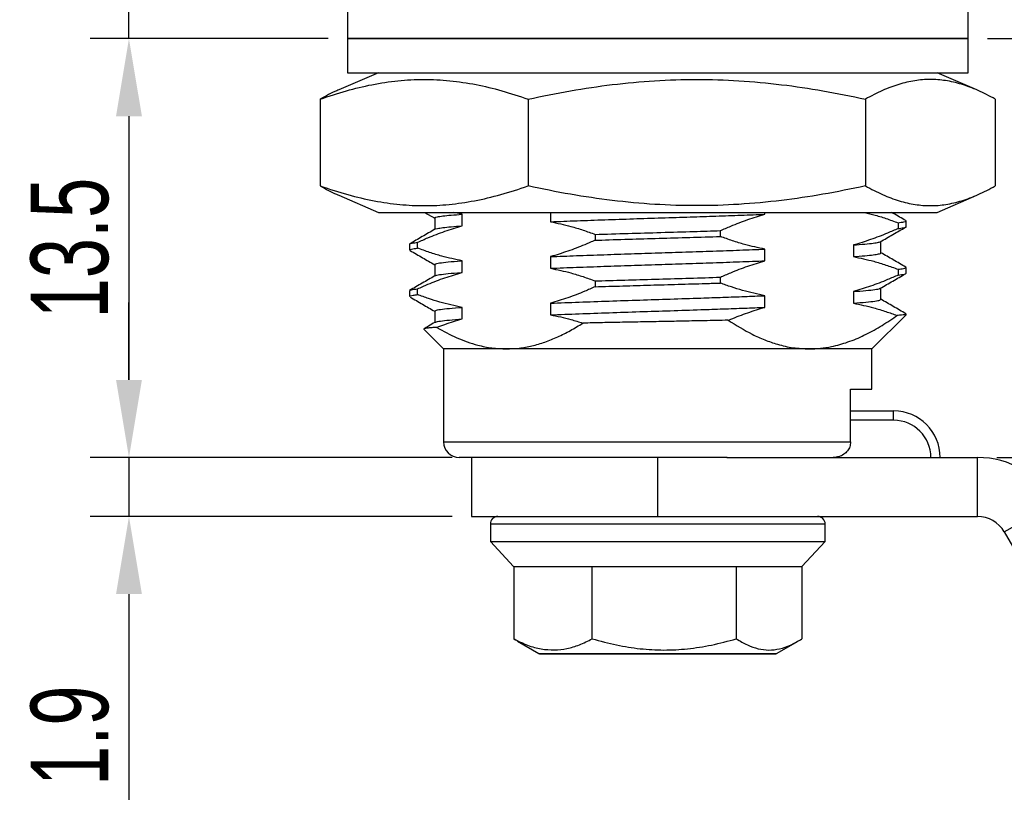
# Model space of a CAD drawing. Header units: millimetres. Extents: x 2240 to 2420, y 1473 to 1600.
# Tile 2 of 3: x 2258 to 2290, y 1546 to 1572. Entities that reach past the tile are written whole.
import ezdxf

# ---------------------------------------------------------------- set-up
doc = ezdxf.new("R2010")
doc.units = ezdxf.units.MM
doc.layers.add('尺寸线层', color=3, linetype='Continuous', lineweight=18)
doc.layers.add('粗实线层', color=7, linetype='Continuous', lineweight=35)
doc.styles.get("Standard").update_dxf_attribs({"font": 'arial.ttf'})
doc.styles.add('标准', font='arial.ttf', dxfattribs={"width": 0.667})
doc.dimstyles.new('ISO-25', dxfattribs={"dimtxt": 2.5, "dimasz": 2.5, "dimexe": 1.25, "dimexo": 0.625, "dimtad": 1, "dimtxsty": 'Standard', "dimcen": 2.5, "dimadec": 0, "dimazin": 0, "dimtfac": 1, "dimtmove": 0, "dimatfit": 3, "dimfxl": 1, "dimarcsym": 0})
doc.dimstyles.new('对齐', dxfattribs={"dimtxt": 3, "dimasz": 2.5, "dimexe": 1.25, "dimexo": 0.625, "dimtad": 1, "dimdsep": 46, "dimtxsty": '标准', "dimcen": 2.5, "dimclrd": 3, "dimclre": 3, "dimclrt": 3, "dimadec": 0, "dimazin": 0, "dimtfac": 1, "dimtmove": 0, "dimatfit": 3, "dimfxl": 1, "dimarcsym": 0})

# ---------------------------------------------------------------- blocks, each defined once
blk = doc.blocks.new('*D15')
at = {"layer": 'Defpoints', "color": 0, "transparency": 16777216}
for p in [(2270.457722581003, 1574.269642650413), (2261.919395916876, 1571.269642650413), (2268.957722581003, 1571.269642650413)]:
    blk.add_point(p, dxfattribs=at)
at = {"layer": '尺寸线层', "color": 3, "lineweight": -2, "transparency": 16777216}
for p, q in [((2261.919395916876, 1576.769642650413), (2261.919395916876, 1582.734255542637)), ((2269.832722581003, 1574.269642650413), (2260.669395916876, 1574.269642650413)), ((2261.919395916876, 1571.269642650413), (2261.919395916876, 1574.269642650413)), ((2268.332722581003, 1571.269642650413), (2260.669395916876, 1571.269642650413)), ((2261.919395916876, 1568.769642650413), (2261.919395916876, 1566.269642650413))]:
    blk.add_line(p, q, dxfattribs=at)
at = {"layer": '尺寸线层', "color": 3, "transparency": 16777216}
for points in [[(2261.50272925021, 1576.769642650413), (2262.336062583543, 1576.769642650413), (2261.919395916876, 1574.269642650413)], [(2261.50272925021, 1568.769642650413), (2262.336062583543, 1568.769642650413), (2261.919395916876, 1571.269642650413)]]:
    blk.add_solid(points, dxfattribs=at)
at = {"layer": '尺寸线层', "color": 3, "transparency": 16777216, "insert": (2260.017110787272, 1581.563280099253), "char_height": 2.5, "attachment_point": 5, "rotation": 90, "style": '标准'}
blk.add_mtext('3', dxfattribs=at)
blk = doc.blocks.new('*D18')
at = {"layer": 'Defpoints', "color": 0, "transparency": 16777216}
for p in [(2272.957722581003, 1557.769642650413), (2261.91939591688, 1555.869642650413), (2272.957722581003, 1555.869642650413)]:
    blk.add_point(p, dxfattribs=at)
at = {"layer": '尺寸线层', "color": 3, "lineweight": -2, "transparency": 16777216}
for p, q in [((2261.91939591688, 1560.269642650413), (2261.91939591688, 1562.769642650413)), ((2272.332722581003, 1557.769642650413), (2260.66939591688, 1557.769642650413)), ((2261.91939591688, 1557.769642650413), (2261.91939591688, 1555.869642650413)), ((2272.332722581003, 1555.869642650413), (2260.66939591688, 1555.869642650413)), ((2261.91939591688, 1553.369642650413), (2261.91939591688, 1546.737347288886))]:
    blk.add_line(p, q, dxfattribs=at)
at = {"layer": '尺寸线层', "color": 3, "transparency": 16777216}
for points in [[(2261.502729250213, 1560.269642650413), (2262.336062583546, 1560.269642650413), (2261.91939591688, 1557.769642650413)], [(2261.502729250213, 1553.369642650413), (2262.336062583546, 1553.369642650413), (2261.91939591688, 1555.869642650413)]]:
    blk.add_solid(points, dxfattribs=at)
at = {"layer": '尺寸线层', "color": 3, "transparency": 16777216, "insert": (2260.017963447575, 1548.803494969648), "char_height": 2.5, "attachment_point": 5, "rotation": 90, "style": '标准'}
blk.add_mtext('1.9', dxfattribs=at)
blk = doc.blocks.new('*D19')
at = {"layer": 'Defpoints', "color": 0, "transparency": 16777216}
for p in [(2288.957722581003, 1571.269642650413), (2294.975221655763, 1551.766643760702), (2306.828661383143, 1551.766643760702)]:
    blk.add_point(p, dxfattribs=at)
at = {"layer": '尺寸线层', "color": 3, "lineweight": -2, "transparency": 16777216}
for p, q in [((2289.582722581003, 1571.269642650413), (2308.078661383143, 1571.269642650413)), ((2306.828661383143, 1568.769642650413), (2306.828661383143, 1554.266643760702)), ((2295.600221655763, 1551.766643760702), (2308.078661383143, 1551.766643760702))]:
    blk.add_line(p, q, dxfattribs=at)
at = {"layer": '尺寸线层', "color": 3, "transparency": 16777216}
for points in [[(2306.411994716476, 1568.769642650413), (2307.245328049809, 1568.769642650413), (2306.828661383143, 1571.269642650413)], [(2306.411994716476, 1554.266643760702), (2307.245328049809, 1554.266643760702), (2306.828661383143, 1551.766643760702)]]:
    blk.add_solid(points, dxfattribs=at)
at = {"layer": '尺寸线层', "color": 3, "transparency": 16777216, "insert": (2304.953661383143, 1561.518143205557), "char_height": 2.5, "attachment_point": 5, "rotation": 90, "style": '标准'}
blk.add_mtext('H', dxfattribs=at)
blk = doc.blocks.new('*D25')
at = {"layer": 'Defpoints', "color": 0, "transparency": 16777216}
for p in [(2268.957722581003, 1571.269642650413), (2261.919395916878, 1557.769642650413), (2272.957722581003, 1557.769642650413)]:
    blk.add_point(p, dxfattribs=at)
at = {"layer": '尺寸线层', "color": 3, "lineweight": -2, "transparency": 16777216}
for p, q in [((2268.332722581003, 1571.269642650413), (2260.669395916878, 1571.269642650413)), ((2261.919395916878, 1568.769642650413), (2261.919395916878, 1560.269642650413)), ((2272.332722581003, 1557.769642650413), (2260.669395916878, 1557.769642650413))]:
    blk.add_line(p, q, dxfattribs=at)
at = {"layer": '尺寸线层', "color": 3, "transparency": 16777216}
for points in [[(2261.502729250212, 1568.769642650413), (2262.336062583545, 1568.769642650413), (2261.919395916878, 1571.269642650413)], [(2261.502729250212, 1560.269642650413), (2262.336062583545, 1560.269642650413), (2261.919395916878, 1557.769642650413)]]:
    blk.add_solid(points, dxfattribs=at)
at = {"layer": '尺寸线层', "color": 3, "transparency": 16777216, "insert": (2260.017110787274, 1564.519642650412), "char_height": 2.5, "attachment_point": 5, "rotation": 90, "style": '标准'}
blk.add_mtext('13.5', dxfattribs=at)
blk = doc.blocks.new('*D26')
at = {"layer": 'Defpoints', "color": 0, "transparency": 16777216}
for p in [(2289.257722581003, 1557.769642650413), (2294.975221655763, 1551.766643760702), (2301.459596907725, 1551.766643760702)]:
    blk.add_point(p, dxfattribs=at)
at = {"layer": '尺寸线层', "color": 0, "lineweight": -2, "transparency": 16777216}
for p, q in [((2301.459596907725, 1560.269642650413), (2301.459596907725, 1562.769642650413)), ((2289.882722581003, 1557.769642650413), (2302.709596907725, 1557.769642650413)), ((2301.459596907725, 1557.769642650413), (2301.459596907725, 1551.766643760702)), ((2295.600221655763, 1551.766643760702), (2302.709596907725, 1551.766643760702)), ((2301.459596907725, 1549.266643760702), (2301.459596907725, 1546.766643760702))]:
    blk.add_line(p, q, dxfattribs=at)
at = {"layer": '尺寸线层', "color": 0, "transparency": 16777216}
for points in [[(2301.042930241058, 1560.269642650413), (2301.876263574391, 1560.269642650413), (2301.459596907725, 1557.769642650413)], [(2301.042930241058, 1549.266643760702), (2301.876263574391, 1549.266643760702), (2301.459596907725, 1551.766643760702)]]:
    blk.add_solid(points, dxfattribs=at)
at = {"layer": '尺寸线层', "color": 0, "transparency": 16777216, "insert": (2299.584596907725, 1554.768143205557), "char_height": 2.5, "attachment_point": 5, "rotation": 90}
blk.add_mtext('BH', dxfattribs=at)

msp = doc.modelspace()

# ---------------------------------------------------------------- linework, layer by layer
at = {"layer": '粗实线层', "color": 7, "linetype": 'Continuous', "lineweight": 25}
for p, q in [((2268.957722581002, 1572.769642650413), (2268.957722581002, 1571.269642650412)), ((2288.957722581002, 1571.269642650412), (2288.957722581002, 1572.769642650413)), ((2268.957722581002, 1571.269642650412), (2268.957722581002, 1570.169642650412)), ((2288.957722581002, 1571.269642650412), (2268.957722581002, 1571.269642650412)), ((2268.957722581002, 1571.269642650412), (2286.028790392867, 1571.269642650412)), ((2286.028790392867, 1571.269642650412), (2288.957722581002, 1571.269642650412)), ((2288.957722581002, 1570.169642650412), (2288.957722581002, 1571.269642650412)), ((2269.957722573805, 1570.169642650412), (2268.681049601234, 1569.618697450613)), ((2268.957722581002, 1570.169642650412), (2286.028790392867, 1570.169642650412)), ((2286.028790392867, 1570.169642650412), (2288.957722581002, 1570.169642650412)), ((2289.234327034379, 1569.618727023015), (2287.957722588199, 1570.169642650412)), ((2268.08456020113, 1569.319642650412), (2268.08456020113, 1566.519642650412)), ((2274.778422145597, 1569.319642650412), (2274.778422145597, 1566.519642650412)), ((2285.651584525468, 1569.319642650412), (2285.651584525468, 1566.519642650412)), ((2289.830884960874, 1569.319642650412), (2289.830884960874, 1566.519642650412)), ((2268.681149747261, 1566.220544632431), (2269.957722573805, 1565.669642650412)), ((2287.957722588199, 1565.669642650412), (2289.234376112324, 1566.220579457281)), ((2269.957722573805, 1565.669642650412), (2287.957722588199, 1565.669642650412)), ((2271.446265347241, 1565.669642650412), (2271.769621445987, 1565.482612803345)), ((2272.654115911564, 1565.608699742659), (2272.39043592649, 1565.669642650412)), ((2275.503255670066, 1565.669642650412), (2275.503255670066, 1565.368085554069)), ((2282.412189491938, 1565.608699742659), (2282.412189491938, 1565.669642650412)), ((2271.769621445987, 1565.488420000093), (2271.769621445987, 1565.119292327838)), ((2272.654115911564, 1565.233699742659), (2272.654115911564, 1565.608699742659)), ((2286.699450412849, 1565.334570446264), (2286.699450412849, 1565.147070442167)), ((2286.957722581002, 1565.207189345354), (2286.957722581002, 1565.394664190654)), ((2280.974068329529, 1564.892214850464), (2280.974068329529, 1565.079714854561)), ((2271.215994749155, 1564.517214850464), (2271.215994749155, 1564.704714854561)), ((2276.941376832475, 1564.959570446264), (2276.941376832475, 1564.772070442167)), ((2286.145823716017, 1564.363420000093), (2286.145823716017, 1564.732612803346)), ((2270.957722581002, 1564.644639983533), (2270.957722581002, 1564.457142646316)), ((2282.412189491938, 1564.108699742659), (2282.412189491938, 1564.483699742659)), ((2285.26132925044, 1564.618085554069), (2285.26132925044, 1564.243085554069)), ((2272.654115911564, 1563.733699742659), (2272.654115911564, 1564.108699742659)), ((2275.503255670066, 1564.243085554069), (2275.503255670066, 1563.868085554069)), ((2271.769621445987, 1563.988420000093), (2271.769621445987, 1563.619292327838)), ((2286.699450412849, 1563.834570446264), (2286.699450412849, 1563.647070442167)), ((2286.957722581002, 1563.707142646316), (2286.957722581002, 1563.894689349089)), ((2276.941376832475, 1563.459570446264), (2276.941376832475, 1563.272070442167)), ((2280.974068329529, 1563.392214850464), (2280.974068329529, 1563.579714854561)), ((2270.957722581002, 1563.144642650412), (2270.957722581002, 1562.957192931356)), ((2271.215994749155, 1563.017214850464), (2271.215994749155, 1563.204714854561)), ((2285.26132925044, 1563.118085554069), (2285.26132925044, 1562.743085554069)), ((2286.145823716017, 1562.863420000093), (2286.145823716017, 1563.232612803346)), ((2282.412189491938, 1562.608699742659), (2282.412189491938, 1562.983699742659)), ((2271.769621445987, 1562.488420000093), (2271.769621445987, 1562.119292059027)), ((2272.654115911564, 1562.233699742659), (2272.654115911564, 1562.608699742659)), ((2275.503255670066, 1562.743085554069), (2275.503255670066, 1562.368085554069)), ((2285.857722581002, 1561.269642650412), (2286.957722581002, 1562.369642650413)), ((2286.910901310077, 1562.369642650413), (2286.952612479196, 1562.394601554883)), ((2286.957722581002, 1562.369642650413), (2286.910901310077, 1562.369642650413)), ((2286.957722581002, 1562.369642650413), (2286.957722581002, 1562.394601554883)), ((2271.419635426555, 1561.907729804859), (2272.057722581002, 1561.269642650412)), ((2272.057722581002, 1561.269642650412), (2272.057722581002, 1558.269642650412)), ((2274.078685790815, 1561.269642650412), (2272.057722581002, 1561.269642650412)), ((2283.836759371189, 1561.269642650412), (2274.078685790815, 1561.269642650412)), ((2285.857722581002, 1561.269642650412), (2283.836759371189, 1561.269642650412)), ((2285.857722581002, 1559.969642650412), (2285.857722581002, 1561.269642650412)), ((2285.171417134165, 1559.969642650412), (2285.857722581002, 1559.969642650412)), ((2285.171417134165, 1558.269642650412), (2285.171417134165, 1559.969642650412)), ((2285.171417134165, 1559.269642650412), (2286.557722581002, 1559.269642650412)), ((2286.557722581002, 1558.969642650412), (2286.557722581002, 1559.269642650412)), ((2281.190365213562, 1557.769642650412), (2272.557722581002, 1557.769642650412)), ((2272.957722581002, 1557.769642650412), (2272.957722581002, 1555.869642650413)), ((2278.957722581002, 1555.869642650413), (2278.957722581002, 1557.769642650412)), ((2281.184828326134, 1557.769642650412), (2289.257722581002, 1557.769642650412)), ((2289.257722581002, 1555.869642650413), (2289.257722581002, 1557.769642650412)), ((2290.123747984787, 1555.369642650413), (2291.769196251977, 1556.319642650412)), ((2272.957722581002, 1555.869642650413), (2278.957722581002, 1555.869642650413)), ((2278.957722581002, 1555.869642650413), (2289.257722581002, 1555.869642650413)), ((2273.563199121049, 1555.628112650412), (2273.563199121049, 1555.064542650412)), ((2284.351539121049, 1555.064542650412), (2284.351539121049, 1555.628112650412)), ((2290.123747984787, 1555.369642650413), (2292.463747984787, 1551.316643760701)), ((2273.563199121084, 1555.064542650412), (2274.313242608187, 1554.254995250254)), ((2273.563199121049, 1555.064542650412), (2283.762850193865, 1555.064542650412)), ((2283.601495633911, 1554.254995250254), (2284.351539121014, 1555.064542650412)), ((2283.762850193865, 1555.064542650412), (2284.351539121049, 1555.064542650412)), ((2274.315417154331, 1554.259442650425), (2274.315417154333, 1551.924652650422)), ((2276.845825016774, 1551.924652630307), (2276.845825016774, 1554.259442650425)), ((2281.487776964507, 1554.259442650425), (2281.487776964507, 1551.924652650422)), ((2283.599321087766, 1554.259442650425), (2283.599321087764, 1551.924652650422)), ((2274.438684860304, 1551.857348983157), (2274.315417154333, 1551.924652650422)), ((2274.434661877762, 1551.852172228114), (2275.127124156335, 1551.452378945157)), ((2282.787614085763, 1551.452378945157), (2283.480076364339, 1551.852172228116))]:
    msp.add_line(p, q, dxfattribs=at)
at = {"layer": '粗实线层', "color": 8, "linetype": 'Continuous', "lineweight": 25}
for p, q in [((2286.557722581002, 1558.969642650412), (2285.171417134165, 1558.969642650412)), ((2272.057722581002, 1558.269642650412), (2285.171417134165, 1558.269642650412)), ((2273.563199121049, 1555.628112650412), (2284.351539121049, 1555.628112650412)), ((2275.127124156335, 1551.452378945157), (2282.787614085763, 1551.452378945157))]:
    msp.add_line(p, q, dxfattribs=at)
at = {"layer": '粗实线层', "color": 7, "linetype": 'Continuous', "lineweight": 25}
for centre, radius, start, end in [((2286.557722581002, 1557.769642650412), 1.5, 0, 90), ((2286.557722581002, 1557.769642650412), 1.200000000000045, 0, 90), ((2272.557722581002, 1558.269642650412), 0.5, 180, 270), ((2289.257722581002, 1554.869642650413), 2.900000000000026, 29.99999999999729, 90), ((2273.804729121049, 1555.628112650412), 0.2415300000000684, 89.99999999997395, 180), ((2284.110009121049, 1555.628112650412), 0.2415300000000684, 0, 90.00000000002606), ((2289.257722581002, 1554.869642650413), 1.000000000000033, 29.99999999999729, 90), ((2275.167379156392, 1551.522102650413), 0.0805100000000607, 239.9999999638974, 269.9999999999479), ((2282.747359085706, 1551.522102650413), 0.0805100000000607, 270.000000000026, 300.0000000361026)]:
    msp.add_arc(centre, radius, start, end, dxfattribs=at)
for points, knots in [([(2268.08456020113, 1569.319642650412), (2268.364879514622, 1569.413432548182), (2268.916256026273, 1569.597913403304), (2269.750504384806, 1569.796513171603), (2270.584139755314, 1569.924703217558), (2271.420726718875, 1569.967834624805), (2272.261696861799, 1569.926756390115), (2273.097387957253, 1569.799066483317), (2273.940524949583, 1569.59994239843), (2274.496042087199, 1569.414106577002), (2274.778422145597, 1569.319642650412)], [0, 0, 0, 0, 0.1270964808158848, 0.2499935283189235, 0.3749083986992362, 0.4982306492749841, 0.622260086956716, 0.748043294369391, 0.8719255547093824, 1, 1, 1, 1]), ([(2274.778422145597, 1569.319642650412), (2275.23479539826, 1569.41364238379), (2276.132698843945, 1569.598584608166), (2277.494434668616, 1569.79747544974), (2278.850657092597, 1569.925638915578), (2280.215024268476, 1569.967889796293), (2281.579481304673, 1569.925624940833), (2282.936702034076, 1569.797355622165), (2284.297968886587, 1569.598455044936), (2285.195419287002, 1569.413601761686), (2285.651584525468, 1569.319642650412)], [0, 0, 0, 0, 0.127413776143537, 0.2506835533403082, 0.3761727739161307, 0.4999826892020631, 0.623833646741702, 0.7494494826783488, 0.8726476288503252, 1, 1, 1, 1]), ([(2289.830884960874, 1569.319642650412), (2289.647073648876, 1569.417398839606), (2289.287141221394, 1569.608821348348), (2288.752579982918, 1569.805684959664), (2288.237027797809, 1569.926927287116), (2287.734974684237, 1569.967510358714), (2287.234174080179, 1569.925076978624), (2286.722340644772, 1569.803322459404), (2286.191560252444, 1569.606976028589), (2285.834127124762, 1569.41677772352), (2285.651584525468, 1569.319642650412)], [0, 0, 0, 0, 0.1334748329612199, 0.2613654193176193, 0.3840044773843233, 0.5017692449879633, 0.6186745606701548, 0.7404429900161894, 0.8674431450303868, 1, 1, 1, 1]), ([(2268.682476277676, 1569.615391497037), (2268.659754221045, 1569.60686443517), (2268.459130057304, 1569.531574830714), (2268.260602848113, 1569.419247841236), (2268.08456020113, 1569.319642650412)], [0, 0, 0, 0, 0.1132568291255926, 0.9999999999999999, 0.9999999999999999, 0.9999999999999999, 0.9999999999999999]), ([(2268.08456020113, 1566.519642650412), (2268.259286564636, 1566.420871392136), (2268.457851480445, 1566.308624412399), (2268.658538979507, 1566.233052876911), (2268.682632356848, 1566.223980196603)], [0, 0, 0, 0, 0.8799457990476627, 1, 1, 1, 1]), ([(2268.08456020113, 1566.519642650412), (2268.37896534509, 1566.42188646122), (2268.955458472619, 1566.230463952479), (2269.811649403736, 1566.033600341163), (2270.637394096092, 1565.912358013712), (2271.441517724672, 1565.871774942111), (2272.243635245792, 1565.914208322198), (2273.063423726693, 1566.035962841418), (2273.913558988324, 1566.232309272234), (2274.486049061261, 1566.422507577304), (2274.778422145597, 1566.519642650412)], [0, 0, 0, 0, 0.1334748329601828, 0.2613654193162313, 0.3840044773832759, 0.5017692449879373, 0.6186745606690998, 0.7404429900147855, 0.8674431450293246, 1, 1, 1, 1]), ([(2285.651584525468, 1566.519642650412), (2285.195477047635, 1566.425699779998), (2284.298028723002, 1566.240855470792), (2282.936871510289, 1566.04194748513), (2281.579595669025, 1565.913669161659), (2280.215252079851, 1565.871395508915), (2278.850770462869, 1565.913637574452), (2277.494606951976, 1566.041792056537), (2276.132748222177, 1566.240675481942), (2275.234849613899, 1566.425626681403), (2274.778422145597, 1566.519642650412)], [0, 0, 0, 0, 0.1273365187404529, 0.2505504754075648, 0.3761351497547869, 0.5000172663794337, 0.6237960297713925, 0.7493164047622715, 0.8725703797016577, 0.9999999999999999, 0.9999999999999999, 0.9999999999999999, 0.9999999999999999]), ([(2285.651584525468, 1566.519642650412), (2285.835395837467, 1566.421886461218), (2286.195328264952, 1566.230463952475), (2286.729889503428, 1566.033600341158), (2287.245441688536, 1565.912358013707), (2287.747494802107, 1565.871774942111), (2288.248295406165, 1565.914208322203), (2288.760128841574, 1566.035962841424), (2289.290909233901, 1566.232309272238), (2289.648342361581, 1566.422507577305), (2289.830884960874, 1566.519642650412)], [0, 0, 0, 0, 0.1334748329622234, 0.2613654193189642, 0.3840044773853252, 0.5017692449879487, 0.6186745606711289, 0.7404429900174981, 0.8674431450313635, 1, 1, 1, 1]), ([(2285.579092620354, 1565.669642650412), (2285.691817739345, 1565.645255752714), (2285.936913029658, 1565.592231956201), (2286.310013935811, 1565.47516504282), (2286.569589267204, 1565.381452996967), (2286.699450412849, 1565.334570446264)], [0, 0, 0, 0, 0.2985183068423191, 0.6490605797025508, 0.9999999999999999, 0.9999999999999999, 0.9999999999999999, 0.9999999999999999]), ([(2286.953115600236, 1565.402376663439), (2286.817538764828, 1565.480789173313), (2286.663520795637, 1565.569867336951), (2286.509458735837, 1565.658973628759), (2286.491012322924, 1565.669642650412)], [0, 0, 0, 0, 0.880266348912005, 1, 1, 1, 1]), ([(2271.784663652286, 1565.488374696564), (2271.780557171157, 1565.49207609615), (2271.766995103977, 1565.504300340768), (2271.851430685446, 1565.525720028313), (2272.022142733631, 1565.552996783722), (2272.28446966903, 1565.580852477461), (2272.530888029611, 1565.599416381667), (2272.654115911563, 1565.608699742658)], [0, 0, 0, 0, 0.09676718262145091, 0.3195833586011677, 0.5453423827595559, 0.7726366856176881, 1, 1, 1, 1]), ([(2275.503255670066, 1565.368085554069), (2275.784607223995, 1565.378780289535), (2276.346894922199, 1565.400153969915), (2277.247779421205, 1565.432090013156), (2278.164517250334, 1565.463200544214), (2279.08844606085, 1565.492411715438), (2279.981940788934, 1565.521320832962), (2280.837991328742, 1565.550659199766), (2281.649461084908, 1565.579665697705), (2282.157895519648, 1565.599019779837), (2282.412189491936, 1565.608699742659)], [0, 0, 0, 0, 0.130825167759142, 0.2614571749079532, 0.390786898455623, 0.5178338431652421, 0.6455816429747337, 0.7630970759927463, 0.8815127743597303, 1, 1, 1, 1]), ([(2275.503255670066, 1565.368085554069), (2275.722227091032, 1565.321765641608), (2276.07364773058, 1565.247428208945), (2276.552008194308, 1565.100696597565), (2276.81153830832, 1565.006630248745), (2276.941376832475, 1564.959570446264)], [0, 0, 0, 0, 0.452401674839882, 0.7260458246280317, 1, 1, 1, 1]), ([(2280.974068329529, 1565.079714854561), (2281.086165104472, 1565.128977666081), (2281.378644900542, 1565.257512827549), (2281.85686179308, 1565.442944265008), (2282.226953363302, 1565.553410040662), (2282.412189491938, 1565.608699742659)], [0, 0, 0, 0, 0.2368737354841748, 0.6180443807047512, 1, 1, 1, 1]), ([(2286.699450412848, 1565.334570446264), (2286.769616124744, 1565.344733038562), (2286.908795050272, 1565.364891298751), (2286.976365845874, 1565.384353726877), (2286.956149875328, 1565.394282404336), (2286.955372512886, 1565.394664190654)], [0, 0, 0, 0, 0.494337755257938, 0.9805558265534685, 1, 1, 1, 1]), ([(2271.775854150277, 1565.122897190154), (2271.640261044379, 1565.04447266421), (2271.369047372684, 1564.887607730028), (2271.097911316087, 1564.730792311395), (2270.962329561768, 1564.652376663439)], [0, 0, 0, 0, 0.499949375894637, 1, 1, 1, 1]), ([(2271.215994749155, 1564.704714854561), (2271.328091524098, 1564.753977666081), (2271.620571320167, 1564.882512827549), (2272.098788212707, 1565.067944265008), (2272.468879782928, 1565.178410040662), (2272.654115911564, 1565.233699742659)], [0, 0, 0, 0, 0.2368737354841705, 0.6180443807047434, 1, 1, 1, 1]), ([(2271.779070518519, 1565.122897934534), (2271.778698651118, 1565.123434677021), (2271.772409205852, 1565.132512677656), (2271.854757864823, 1565.150737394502), (2272.021244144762, 1565.177992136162), (2272.284695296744, 1565.2058536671), (2272.530963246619, 1565.224416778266), (2272.654115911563, 1565.233699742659)], [0, 0, 0, 0, 0.0152654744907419, 0.2581871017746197, 0.5043171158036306, 0.7521209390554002, 0.9999999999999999, 0.9999999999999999, 0.9999999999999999, 0.9999999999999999]), ([(2276.94137683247, 1564.959570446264), (2277.293409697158, 1564.970462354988), (2277.991159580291, 1564.992050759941), (2279.062286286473, 1565.022522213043), (2280.061525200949, 1565.05143952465), (2280.690976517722, 1565.070943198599), (2280.974068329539, 1565.079714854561)], [0, 0, 0, 0, 0.2649714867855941, 0.5251891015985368, 0.7864567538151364, 1, 1, 1, 1]), ([(2286.699450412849, 1565.147070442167), (2286.587353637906, 1565.097807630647), (2286.294873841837, 1564.969272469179), (2285.816656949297, 1564.78384103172), (2285.446565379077, 1564.673375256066), (2285.26132925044, 1564.618085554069)], [0, 0, 0, 0, 0.2368737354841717, 0.6180443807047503, 0.9999999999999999, 0.9999999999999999, 0.9999999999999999, 0.9999999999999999]), ([(2286.127411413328, 1564.721963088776), (2286.262780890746, 1564.800265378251), (2286.533529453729, 1564.956875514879), (2286.804337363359, 1565.113468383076), (2286.939746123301, 1565.191767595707)], [0, 0, 0, 0, 0.4999822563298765, 1, 1, 1, 1]), ([(2286.699450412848, 1565.147070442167), (2286.76211490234, 1565.155938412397), (2286.900441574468, 1565.17551372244), (2286.976479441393, 1565.195102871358), (2286.953806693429, 1565.206257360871), (2286.951912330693, 1565.207189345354)], [0, 0, 0, 0, 0.43149996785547, 0.952500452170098, 1, 1, 1, 1]), ([(2270.967338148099, 1564.652405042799), (2270.967079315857, 1564.65352154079), (2270.965013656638, 1564.662431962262), (2271.036089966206, 1564.679775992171), (2271.155776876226, 1564.696367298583), (2271.215994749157, 1564.704714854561)], [0, 0, 0, 0, 0.06644837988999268, 0.5303037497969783, 1, 1, 1, 1]), ([(2276.941376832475, 1564.772070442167), (2276.829280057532, 1564.722807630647), (2276.536800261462, 1564.594272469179), (2276.058583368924, 1564.40884103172), (2275.688491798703, 1564.298375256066), (2275.503255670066, 1564.243085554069)], [0, 0, 0, 0, 0.2368737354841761, 0.6180443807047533, 1, 1, 1, 1]), ([(2276.94137683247, 1564.772070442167), (2276.97080006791, 1564.772991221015), (2277.324226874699, 1564.784051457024), (2278.009054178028, 1564.80495665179), (2279.0020995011, 1564.833379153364), (2279.997355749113, 1564.861988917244), (2280.646710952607, 1564.882084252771), (2280.974068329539, 1564.892214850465)], [0, 0, 0, 0, 0.02236863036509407, 0.2686881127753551, 0.5108202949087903, 0.7533913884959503, 1, 1, 1, 1]), ([(2282.412189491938, 1564.483699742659), (2282.193218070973, 1564.53001965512), (2281.841797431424, 1564.604357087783), (2281.363436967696, 1564.751088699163), (2281.103906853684, 1564.845155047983), (2280.974068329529, 1564.892214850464)], [0, 0, 0, 0, 0.4524016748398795, 0.7260458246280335, 1, 1, 1, 1]), ([(2285.261329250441, 1564.618085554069), (2285.390182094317, 1564.627798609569), (2285.6478068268, 1564.64721861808), (2285.910191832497, 1564.676287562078), (2286.074871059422, 1564.701368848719), (2286.102520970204, 1564.716157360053), (2286.113105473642, 1564.721818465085)], [0, 0, 0, 0, 0.2773029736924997, 0.5544317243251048, 0.8294345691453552, 0.9999999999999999, 0.9999999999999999, 0.9999999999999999, 0.9999999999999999]), ([(2270.991597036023, 1564.441591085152), (2270.977099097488, 1564.446783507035), (2270.935324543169, 1564.461745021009), (2270.998714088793, 1564.48628848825), (2271.143157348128, 1564.506847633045), (2271.215994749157, 1564.517214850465)], [0, 0, 0, 0, 0.2085425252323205, 0.6008972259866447, 1, 1, 1, 1]), ([(2270.975699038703, 1564.441767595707), (2271.111107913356, 1564.363468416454), (2271.375777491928, 1564.210425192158), (2271.640389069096, 1564.057365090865), (2271.769621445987, 1563.982612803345)], [0, 0, 0, 0, 0.5116148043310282, 1, 1, 1, 1]), ([(2272.654115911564, 1564.108699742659), (2272.435144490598, 1564.15501965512), (2272.08372385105, 1564.229357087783), (2271.605363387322, 1564.376088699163), (2271.34583327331, 1564.470155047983), (2271.215994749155, 1564.517214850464)], [0, 0, 0, 0, 0.4524016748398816, 0.7260458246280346, 1, 1, 1, 1]), ([(2275.503255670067, 1564.243085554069), (2275.779942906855, 1564.25360537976), (2276.332953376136, 1564.274631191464), (2277.210900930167, 1564.305801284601), (2278.096744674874, 1564.335920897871), (2278.981279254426, 1564.364113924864), (2279.865662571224, 1564.392429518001), (2280.743143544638, 1564.422329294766), (2281.604390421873, 1564.452974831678), (2282.142826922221, 1564.47345444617), (2282.412189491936, 1564.483699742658)], [0, 0, 0, 0, 0.1287022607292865, 0.2572352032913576, 0.3812662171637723, 0.5032120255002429, 0.6252889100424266, 0.749405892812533, 0.8746357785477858, 1, 1, 1, 1]), ([(2285.26132925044, 1564.243085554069), (2285.389785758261, 1564.252797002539), (2285.646618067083, 1564.272213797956), (2285.914929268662, 1564.30130686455), (2286.085566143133, 1564.330698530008), (2286.1597373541, 1564.351021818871), (2286.141240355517, 1564.362159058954), (2286.139055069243, 1564.363474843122)], [0, 0, 0, 0, 0.2376731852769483, 0.475197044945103, 0.7108988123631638, 0.9658447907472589, 0.9999999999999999, 0.9999999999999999, 0.9999999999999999, 0.9999999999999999]), ([(2286.953115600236, 1563.902376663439), (2286.817533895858, 1563.980792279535), (2286.548475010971, 1564.136406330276), (2286.279339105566, 1564.292069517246), (2286.145823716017, 1564.369292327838)], [0, 0, 0, 0, 0.503910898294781, 1, 1, 1, 1]), ([(2271.786268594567, 1563.98842743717), (2271.783493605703, 1563.993939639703), (2271.775409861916, 1564.009997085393), (2271.911674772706, 1564.037942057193), (2272.186370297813, 1564.072070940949), (2272.472621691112, 1564.095831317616), (2272.643937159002, 1564.107978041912), (2272.654115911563, 1564.108699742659)], [0, 0, 0, 0, 0.1445839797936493, 0.4211836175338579, 0.7013137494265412, 0.9822534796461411, 1, 1, 1, 1]), ([(2275.503255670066, 1563.868085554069), (2275.779943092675, 1563.878605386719), (2276.332953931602, 1563.899631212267), (2277.210901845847, 1563.930801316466), (2278.096745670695, 1563.960920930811), (2278.981280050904, 1563.989113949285), (2279.865663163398, 1564.01742953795), (2280.743143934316, 1564.047329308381), (2281.604390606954, 1564.077974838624), (2282.142826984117, 1564.098454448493), (2282.412189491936, 1564.108699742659)], [0, 0, 0, 0, 0.1287023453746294, 0.2572353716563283, 0.3812663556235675, 0.5032121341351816, 0.6252889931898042, 0.7494059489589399, 0.8746358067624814, 1, 1, 1, 1]), ([(2280.974068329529, 1563.579714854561), (2281.086165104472, 1563.628977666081), (2281.378644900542, 1563.757512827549), (2281.85686179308, 1563.942944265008), (2282.226953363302, 1564.053410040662), (2282.412189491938, 1564.108699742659)], [0, 0, 0, 0, 0.2368737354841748, 0.6180443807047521, 1, 1, 1, 1]), ([(2285.26132925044, 1564.243085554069), (2285.480300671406, 1564.196765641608), (2285.831721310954, 1564.122428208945), (2286.310081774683, 1563.975696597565), (2286.569611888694, 1563.881630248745), (2286.699450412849, 1563.834570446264)], [0, 0, 0, 0, 0.4524016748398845, 0.7260458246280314, 1, 1, 1, 1]), ([(2271.215994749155, 1563.204714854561), (2271.328091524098, 1563.253977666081), (2271.620571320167, 1563.382512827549), (2272.098788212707, 1563.567944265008), (2272.468879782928, 1563.678410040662), (2272.654115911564, 1563.733699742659)], [0, 0, 0, 0, 0.236873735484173, 0.618044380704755, 1, 1, 1, 1]), ([(2271.787570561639, 1563.622955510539), (2271.787073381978, 1563.625313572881), (2271.784347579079, 1563.638241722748), (2271.91458536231, 1563.662965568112), (2272.185539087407, 1563.697064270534), (2272.472631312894, 1563.72083141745), (2272.643937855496, 1563.732978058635), (2272.654115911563, 1563.733699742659)], [0, 0, 0, 0, 0.06728236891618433, 0.3688776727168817, 0.6743225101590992, 0.9806501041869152, 1, 1, 1, 1]), ([(2275.503255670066, 1563.868085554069), (2275.722227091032, 1563.821765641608), (2276.07364773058, 1563.747428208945), (2276.552008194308, 1563.600696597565), (2276.81153830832, 1563.506630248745), (2276.941376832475, 1563.459570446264)], [0, 0, 0, 0, 0.4524016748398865, 0.7260458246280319, 1, 1, 1, 1]), ([(2286.699450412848, 1563.834570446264), (2286.762114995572, 1563.843438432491), (2286.900441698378, 1563.863013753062), (2286.976479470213, 1563.882602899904), (2286.953806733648, 1563.893757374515), (2286.951912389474, 1563.894689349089)], [0, 0, 0, 0, 0.4315007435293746, 0.9525009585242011, 1, 1, 1, 1]), ([(2271.775854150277, 1563.622897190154), (2271.640261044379, 1563.54447266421), (2271.369047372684, 1563.387607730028), (2271.097911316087, 1563.230792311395), (2270.962329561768, 1563.152376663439)], [0, 0, 0, 0, 0.4999493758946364, 1, 1, 1, 1]), ([(2276.94137683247, 1563.459570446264), (2276.970800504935, 1563.460491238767), (2277.324227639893, 1563.471551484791), (2278.009055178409, 1563.492456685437), (2279.002100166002, 1563.520879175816), (2279.997356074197, 1563.549488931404), (2280.646711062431, 1563.569584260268), (2280.974068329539, 1563.579714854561)], [0, 0, 0, 0, 0.02236896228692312, 0.2686883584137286, 0.5108204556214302, 0.7533914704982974, 1, 1, 1, 1]), ([(2286.699450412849, 1563.647070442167), (2286.587353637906, 1563.597807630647), (2286.294873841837, 1563.469272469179), (2285.816656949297, 1563.28384103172), (2285.446565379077, 1563.173375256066), (2285.26132925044, 1563.118085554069)], [0, 0, 0, 0, 0.2368737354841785, 0.6180443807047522, 1, 1, 1, 1]), ([(2286.127411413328, 1563.221963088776), (2286.262780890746, 1563.300265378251), (2286.533529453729, 1563.456875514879), (2286.804337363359, 1563.613468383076), (2286.939746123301, 1563.691767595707)], [0, 0, 0, 0, 0.4999822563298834, 0.9999999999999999, 0.9999999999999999, 0.9999999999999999, 0.9999999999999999]), ([(2286.699450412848, 1563.647070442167), (2286.775198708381, 1563.657429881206), (2286.925414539, 1563.677973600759), (2286.947014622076, 1563.697475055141), (2286.957722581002, 1563.707142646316)], [0, 0, 0, 0, 0.5042630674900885, 1, 1, 1, 1]), ([(2270.97490970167, 1563.152533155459), (2270.98393782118, 1563.159603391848), (2271.005540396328, 1563.176521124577), (2271.138564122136, 1563.19434178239), (2271.215994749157, 1563.204714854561)], [0, 0, 0, 0, 0.4179186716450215, 1, 1, 1, 1]), ([(2276.941376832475, 1563.272070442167), (2276.829280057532, 1563.222807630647), (2276.536800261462, 1563.094272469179), (2276.058583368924, 1562.90884103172), (2275.688491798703, 1562.798375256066), (2275.503255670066, 1562.743085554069)], [0, 0, 0, 0, 0.2368737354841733, 0.6180443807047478, 1, 1, 1, 1]), ([(2276.94137683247, 1563.272070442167), (2277.236957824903, 1563.281219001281), (2277.823937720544, 1563.299386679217), (2278.721111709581, 1563.325539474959), (2279.616955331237, 1563.350857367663), (2280.369523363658, 1563.373411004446), (2280.817969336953, 1563.387359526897), (2280.974068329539, 1563.392214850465)], [0, 0, 0, 0, 0.2228668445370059, 0.4425804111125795, 0.6604345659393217, 0.8818010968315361, 1, 1, 1, 1]), ([(2282.412189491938, 1562.983699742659), (2282.170797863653, 1563.035369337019), (2281.80819833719, 1563.112983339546), (2281.330337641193, 1563.262692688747), (2281.092861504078, 1563.349027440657), (2280.974068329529, 1563.392214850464)], [0, 0, 0, 0, 0.4988255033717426, 0.7492964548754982, 1, 1, 1, 1]), ([(2285.261329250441, 1563.118085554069), (2285.405352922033, 1563.129021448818), (2285.693154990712, 1563.150874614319), (2285.962955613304, 1563.183448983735), (2286.105234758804, 1563.207250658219), (2286.115023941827, 1563.219614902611), (2286.116799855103, 1563.221857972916)], [0, 0, 0, 0, 0.3120169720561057, 0.6235025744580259, 0.9316973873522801, 1, 1, 1, 1]), ([(2270.965240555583, 1562.957192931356), (2270.969334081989, 1562.96454259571), (2270.976766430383, 1562.977886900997), (2271.071333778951, 1562.99806332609), (2271.167635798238, 1563.010812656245), (2271.215994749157, 1563.017214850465)], [0, 0, 0, 0, 0.3790255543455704, 0.6881719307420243, 1, 1, 1, 1]), ([(2270.975699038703, 1562.941767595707), (2271.111107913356, 1562.863468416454), (2271.375777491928, 1562.710425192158), (2271.640389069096, 1562.557365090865), (2271.769621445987, 1562.482612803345)], [0, 0, 0, 0, 0.511614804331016, 1, 1, 1, 1]), ([(2272.654115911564, 1562.608699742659), (2272.412724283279, 1562.660369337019), (2272.050124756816, 1562.737983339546), (2271.572264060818, 1562.887692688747), (2271.334787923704, 1562.974027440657), (2271.215994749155, 1563.017214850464)], [0, 0, 0, 0, 0.498825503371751, 0.749296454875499, 1, 1, 1, 1]), ([(2275.503255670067, 1562.743085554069), (2275.806167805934, 1562.754585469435), (2276.41130246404, 1562.777559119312), (2277.383489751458, 1562.811818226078), (2278.371202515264, 1562.844998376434), (2279.366052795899, 1562.876089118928), (2280.265089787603, 1562.905888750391), (2281.062285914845, 1562.933607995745), (2281.756223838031, 1562.958680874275), (2282.19355752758, 1562.975361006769), (2282.412189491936, 1562.983699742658)], [0, 0, 0, 0, 0.1406247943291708, 0.2809294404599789, 0.4195438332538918, 0.5558108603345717, 0.6939845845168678, 0.795666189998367, 0.8978493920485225, 1, 1, 1, 1]), ([(2285.26132925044, 1562.743085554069), (2285.405009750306, 1562.754018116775), (2285.692126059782, 1562.775864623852), (2285.967045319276, 1562.808488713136), (2286.126127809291, 1562.837895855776), (2286.132531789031, 1562.855669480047), (2286.1353043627, 1562.863364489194)], [0, 0, 0, 0, 0.2673658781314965, 0.5342764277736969, 0.7983671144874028, 1, 1, 1, 1]), ([(2286.953115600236, 1562.402376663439), (2286.817533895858, 1562.480792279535), (2286.548475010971, 1562.636406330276), (2286.279339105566, 1562.792069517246), (2286.145823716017, 1562.869292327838)], [0, 0, 0, 0, 0.5039108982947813, 0.9999999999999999, 0.9999999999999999, 0.9999999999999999, 0.9999999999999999]), ([(2271.776892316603, 1562.488463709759), (2271.780463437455, 1562.495808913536), (2271.788986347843, 1562.513339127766), (2271.942817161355, 1562.542582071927), (2272.219012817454, 1562.575557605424), (2272.508993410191, 1562.597645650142), (2272.654115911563, 1562.608699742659)], [0, 0, 0, 0, 0.192570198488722, 0.4595919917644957, 0.7295496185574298, 1, 1, 1, 1]), ([(2275.503255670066, 1562.368085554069), (2275.806167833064, 1562.379585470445), (2276.411302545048, 1562.402559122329), (2277.383489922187, 1562.43681823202), (2278.371202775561, 1562.469998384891), (2279.366053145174, 1562.501089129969), (2280.265090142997, 1562.530888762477), (2281.062286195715, 1562.558608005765), (2281.756223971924, 1562.58368087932), (2282.193557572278, 1562.600361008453), (2282.412189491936, 1562.608699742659)], [0, 0, 0, 0, 0.1406248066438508, 0.2809294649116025, 0.4195438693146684, 0.5558109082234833, 0.6939846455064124, 0.7956662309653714, 0.8978494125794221, 1, 1, 1, 1]), ([(2281.231040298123, 1562.192017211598), (2281.257623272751, 1562.20319579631), (2281.465262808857, 1562.290511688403), (2281.856821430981, 1562.443157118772), (2282.226939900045, 1562.553481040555), (2282.412189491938, 1562.608699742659)], [0, 0, 0, 0, 0.06832458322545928, 0.5336831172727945, 1, 1, 1, 1]), ([(2285.26132925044, 1562.743085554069), (2285.48030177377, 1562.696771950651), (2285.831724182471, 1562.622444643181), (2286.299198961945, 1562.478997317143), (2286.548067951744, 1562.38948991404), (2286.667185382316, 1562.346648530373)], [0, 0, 0, 0, 0.4629273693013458, 0.7429381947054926, 1, 1, 1, 1]), ([(2271.788181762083, 1562.123015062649), (2271.791076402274, 1562.12720763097), (2271.801017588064, 1562.141606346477), (2271.944772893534, 1562.167601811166), (2272.218520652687, 1562.200552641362), (2272.508829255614, 1562.222643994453), (2272.654115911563, 1562.233699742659)], [0, 0, 0, 0, 0.11960220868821, 0.4107549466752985, 0.7051088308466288, 1, 1, 1, 1]), ([(2271.83624382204, 1561.963527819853), (2271.923939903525, 1561.996421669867), (2272.194615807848, 1562.097949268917), (2272.468778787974, 1562.178945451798), (2272.654115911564, 1562.233699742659)], [0, 0, 0, 0, 0.323989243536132, 1, 1, 1, 1]), ([(2275.503255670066, 1562.368085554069), (2275.722330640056, 1562.322356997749), (2276.071194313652, 1562.24953703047), (2276.415224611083, 1562.140518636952), (2276.543215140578, 1562.099960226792)], [0, 0, 0, 0, 0.6279672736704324, 1, 1, 1, 1]), ([(2281.231040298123, 1562.192017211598), (2280.972919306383, 1562.186774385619), (2280.50402829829, 1562.177250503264), (2279.808160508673, 1562.163696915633), (2279.15068851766, 1562.15129369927), (2278.486021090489, 1562.138958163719), (2277.824124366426, 1562.126232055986), (2277.172865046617, 1562.113177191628), (2276.753611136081, 1562.104376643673), (2276.543215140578, 1562.099960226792)], [0, 0, 0, 0, 0.1674964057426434, 0.3042664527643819, 0.4410364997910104, 0.5818198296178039, 0.7226011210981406, 0.8607917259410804, 0.9999999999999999, 0.9999999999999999, 0.9999999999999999, 0.9999999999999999]), ([(2281.231040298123, 1562.192017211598), (2281.485397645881, 1562.032922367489), (2281.868665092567, 1561.7931971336), (2282.402803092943, 1561.554708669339), (2282.842243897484, 1561.402581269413), (2283.321070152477, 1561.292118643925), (2283.664286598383, 1561.277159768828), (2283.836759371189, 1561.269642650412)], [0, 0, 0, 0, 0.307855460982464, 0.4638787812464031, 0.6198722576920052, 0.8089786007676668, 0.9999999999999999, 0.9999999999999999, 0.9999999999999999, 0.9999999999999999]), ([(2283.836759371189, 1561.269642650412), (2283.956999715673, 1561.273296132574), (2284.198124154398, 1561.280622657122), (2284.616549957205, 1561.348401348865), (2285.088075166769, 1561.480934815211), (2285.609923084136, 1561.700418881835), (2286.122379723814, 1561.979947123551), (2286.472606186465, 1562.209092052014), (2286.652459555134, 1562.336238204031), (2286.667185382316, 1562.346648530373)], [0, 0, 0, 0, 0.1219333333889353, 0.2445194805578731, 0.4266485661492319, 0.6088499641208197, 0.7960479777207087, 0.9833010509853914, 1, 1, 1, 1]), ([(2286.910901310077, 1562.369642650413), (2286.881645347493, 1562.365871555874), (2286.822963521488, 1562.358307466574), (2286.71921155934, 1562.350542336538), (2286.667185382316, 1562.346648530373)], [0, 0, 0, 0, 0.4985523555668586, 1, 1, 1, 1]), ([(2271.83624382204, 1561.963527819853), (2271.780579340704, 1561.959840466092), (2271.669250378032, 1561.95246575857), (2271.548042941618, 1561.941399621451), (2271.463658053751, 1561.930389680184), (2271.415941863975, 1561.919866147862), (2271.419992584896, 1561.913163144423), (2271.421904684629, 1561.909999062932)], [0, 0, 0, 0, 0.2018150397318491, 0.4036300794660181, 0.609695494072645, 0.8157609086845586, 1, 1, 1, 1]), ([(2271.775854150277, 1562.122897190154), (2271.707668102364, 1562.083456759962), (2271.58960468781, 1562.015166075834), (2271.471559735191, 1561.946887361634), (2271.421690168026, 1561.918042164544)], [0, 0, 0, 0, 0.5775374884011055, 1, 1, 1, 1]), ([(2271.83624382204, 1561.963527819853), (2272.05042784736, 1561.84534577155), (2272.481057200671, 1561.60773393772), (2273.080261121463, 1561.399265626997), (2273.615668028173, 1561.287639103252), (2273.923921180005, 1561.275658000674), (2274.078685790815, 1561.269642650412)], [0, 0, 0, 0, 0.298344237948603, 0.5998383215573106, 0.7990908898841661, 1, 1, 1, 1]), ([(2274.078685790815, 1561.269642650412), (2274.216543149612, 1561.274436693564), (2274.493221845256, 1561.284058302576), (2274.909206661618, 1561.361476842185), (2275.324021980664, 1561.483135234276), (2275.73704571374, 1561.650801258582), (2276.144537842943, 1561.855066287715), (2276.410315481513, 1562.018324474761), (2276.543215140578, 1562.099960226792)], [0, 0, 0, 0, 0.1619789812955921, 0.3250906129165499, 0.4922846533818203, 0.6595120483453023, 0.8297421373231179, 1, 1, 1, 1]), ([(2285.171417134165, 1558.269642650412), (2285.166122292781, 1558.217614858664), (2285.155540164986, 1558.11363351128), (2285.074033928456, 1557.97396631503), (2284.951986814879, 1557.861890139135), (2284.792195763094, 1557.784571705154), (2284.672119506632, 1557.774676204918), (2284.611040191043, 1557.769642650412)], [0, 0, 0, 0, 0.1870527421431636, 0.3738385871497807, 0.5678074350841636, 0.7801561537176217, 1, 1, 1, 1]), ([(2281.487776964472, 1554.259442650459), (2281.653731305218, 1554.259442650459), (2281.98563998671, 1554.259442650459), (2282.420070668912, 1554.259442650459), (2282.798428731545, 1554.259442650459), (2283.109982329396, 1554.259442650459), (2283.351639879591, 1554.259442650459), (2283.514567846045, 1554.259442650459), (2283.599552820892, 1554.259442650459), (2283.597030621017, 1554.259442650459), (2283.596082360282, 1554.259442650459)], [0, 0, 0, 0, 0.1315360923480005, 0.263072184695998, 0.3946082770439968, 0.5261443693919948, 0.6576804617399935, 0.7892165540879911, 0.920752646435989, 1, 1, 1, 1]), ([(2274.315417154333, 1551.924652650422), (2274.464833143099, 1551.851795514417), (2274.755601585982, 1551.710013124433), (2275.19687405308, 1551.582330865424), (2275.487764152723, 1551.571259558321), (2275.632344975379, 1551.565756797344)], [0, 0, 0, 0, 0.3471149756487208, 0.6754971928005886, 1, 1, 1, 1]), ([(2275.632344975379, 1551.565756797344), (2275.76536266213, 1551.576889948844), (2276.033571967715, 1551.59933820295), (2276.439764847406, 1551.725046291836), (2276.708129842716, 1551.856966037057), (2276.845825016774, 1551.924652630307)], [0, 0, 0, 0, 0.3239045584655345, 0.6531027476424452, 0.9999999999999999, 0.9999999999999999, 0.9999999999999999, 0.9999999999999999]), ([(2276.845825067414, 1551.924652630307), (2277.106551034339, 1551.85474709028), (2277.615443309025, 1551.718303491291), (2278.387980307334, 1551.595539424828), (2279.154481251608, 1551.550528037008), (2279.924063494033, 1551.592980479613), (2280.705933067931, 1551.715240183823), (2281.222357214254, 1551.853561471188), (2281.487776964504, 1551.924652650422)], [0, 0, 0, 0, 0.1717785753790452, 0.3352822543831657, 0.4971130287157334, 0.6597878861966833, 0.8251456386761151, 1, 1, 1, 1]), ([(2281.487776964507, 1551.924652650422), (2281.606376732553, 1551.854747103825), (2281.8378630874, 1551.718303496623), (2282.189276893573, 1551.595539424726), (2282.537944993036, 1551.550528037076), (2282.88801472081, 1551.592980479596), (2283.243673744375, 1551.715240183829), (2283.478586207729, 1551.853561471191), (2283.599321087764, 1551.924652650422)], [0, 0, 0, 0, 0.1717785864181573, 0.3352822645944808, 0.4971130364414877, 0.6597878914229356, 0.8251456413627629, 1, 1, 1, 1]), ([(2275.175845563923, 1551.441592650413), (2275.17409127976, 1551.441592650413), (2275.168659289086, 1551.441592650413), (2275.23221418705, 1551.441592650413), (2275.363125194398, 1551.441592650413), (2275.557988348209, 1551.441592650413), (2275.737826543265, 1551.441592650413), (2275.827745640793, 1551.441592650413)], [0, 0, 0, 0, 0.1065455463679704, 0.3299091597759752, 0.5532727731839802, 0.7766363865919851, 1, 1, 1, 1]), ([(2275.827745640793, 1551.441592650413), (2275.979299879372, 1551.441592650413), (2276.282408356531, 1551.441592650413), (2276.872094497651, 1551.441592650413), (2277.533281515, 1551.441592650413), (2278.251509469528, 1551.441592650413), (2278.996242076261, 1551.441592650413), (2279.739651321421, 1551.441592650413), (2280.452937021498, 1551.441592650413), (2281.108821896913, 1551.441592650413), (2281.681796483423, 1551.441592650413), (2282.150924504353, 1551.441592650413), (2282.494150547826, 1551.441592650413), (2282.70952601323, 1551.441592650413), (2282.732566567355, 1551.441592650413), (2282.743780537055, 1551.441592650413)], [0, 0, 0, 0, 0.07723081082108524, 0.1544616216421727, 0.2316924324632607, 0.3089232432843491, 0.3861540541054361, 0.4633848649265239, 0.5406156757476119, 0.6178464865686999, 0.6950772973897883, 0.7723081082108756, 0.8495389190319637, 0.9267697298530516, 1, 1, 1, 1])]:
    msp.add_open_spline(points, degree=3, knots=knots, dxfattribs=at)
for points in [[(2274.315417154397, 1554.259442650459), (2274.334745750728, 1554.259442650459), (2274.37340294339, 1554.259442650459), (2274.54155284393, 1554.259442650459), (2274.780893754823, 1554.259442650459), (2275.006318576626, 1554.259442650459), (2275.119030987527, 1554.259442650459)], [(2275.119030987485, 1554.259442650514), (2275.234014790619, 1554.259442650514), (2275.463982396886, 1554.259442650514), (2275.880078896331, 1554.259442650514), (2276.33756362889, 1554.259442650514), (2276.676404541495, 1554.259442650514), (2276.845824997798, 1554.259442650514)], [(2276.84582499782, 1554.259442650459), (2277.029995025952, 1554.259442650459), (2277.398335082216, 1554.259442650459), (2277.987197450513, 1554.259442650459), (2278.590081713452, 1554.259442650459), (2279.199885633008, 1554.259442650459), (2279.805576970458, 1554.259442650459), (2280.395972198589, 1554.259442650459), (2280.964847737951, 1554.259442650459), (2281.313467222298, 1554.259442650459), (2281.487776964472, 1554.259442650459)]]:
    msp.add_open_spline(points, degree=3, dxfattribs=at)

# ---------------------------------------------------------------- dimensions: what is measured, and where the dimension line sits
at = {"layer": '尺寸线层'}
for base, p1, p2, picture, middle in [((2261.919395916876, 1571.269642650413), (2270.457722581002, 1574.269642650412), (2268.957722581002, 1571.269642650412), '*D15', (2261.919395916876, 1581.563280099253)), ((2261.91939591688, 1555.869642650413), (2272.957722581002, 1557.769642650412), (2272.957722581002, 1555.869642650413), '*D18', (2261.91939591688, 1548.803494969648))]:
    dim = msp.add_linear_dim(base=base, p1=p1, p2=p2, angle=90, dimstyle='对齐', override={"dimtxt": 2.5}, dxfattribs=at)
    dim.commit()
    dim.dimension.update_dxf_attribs({"geometry": picture, "text_midpoint": middle, "dimtype": 160})
dim = msp.add_linear_dim(base=(2261.919395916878, 1557.769642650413), p1=(2268.957722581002, 1571.269642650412), p2=(2272.957722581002, 1557.769642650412), angle=90, dimstyle='对齐', override={"dimtxt": 2.5, "dimtmove": 1}, dxfattribs=at)
dim.commit()
dim.dimension.update_dxf_attribs({"geometry": '*D25', "text_midpoint": (2260.017110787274, 1564.519642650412)})
dim = msp.add_linear_dim(base=(2306.828661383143, 1551.766643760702), p1=(2288.957722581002, 1571.269642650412), p2=(2294.975221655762, 1551.766643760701), angle=90, text='H', dimstyle='对齐', override={"dimtxt": 2.5}, dxfattribs=at)
dim.commit()
dim.dimension.update_dxf_attribs({"geometry": '*D19', "text_midpoint": (2304.953661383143, 1561.518143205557)})
dim = msp.add_linear_dim(base=(2301.459596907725, 1551.766643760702), p1=(2289.257722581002, 1557.769642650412), p2=(2294.975221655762, 1551.766643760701), angle=90, text='BH', dimstyle='ISO-25', dxfattribs=at)
dim.commit()
dim.dimension.update_dxf_attribs({"geometry": '*D26', "text_midpoint": (2299.584596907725, 1554.768143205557)})

doc.saveas('drawing.dxf')
